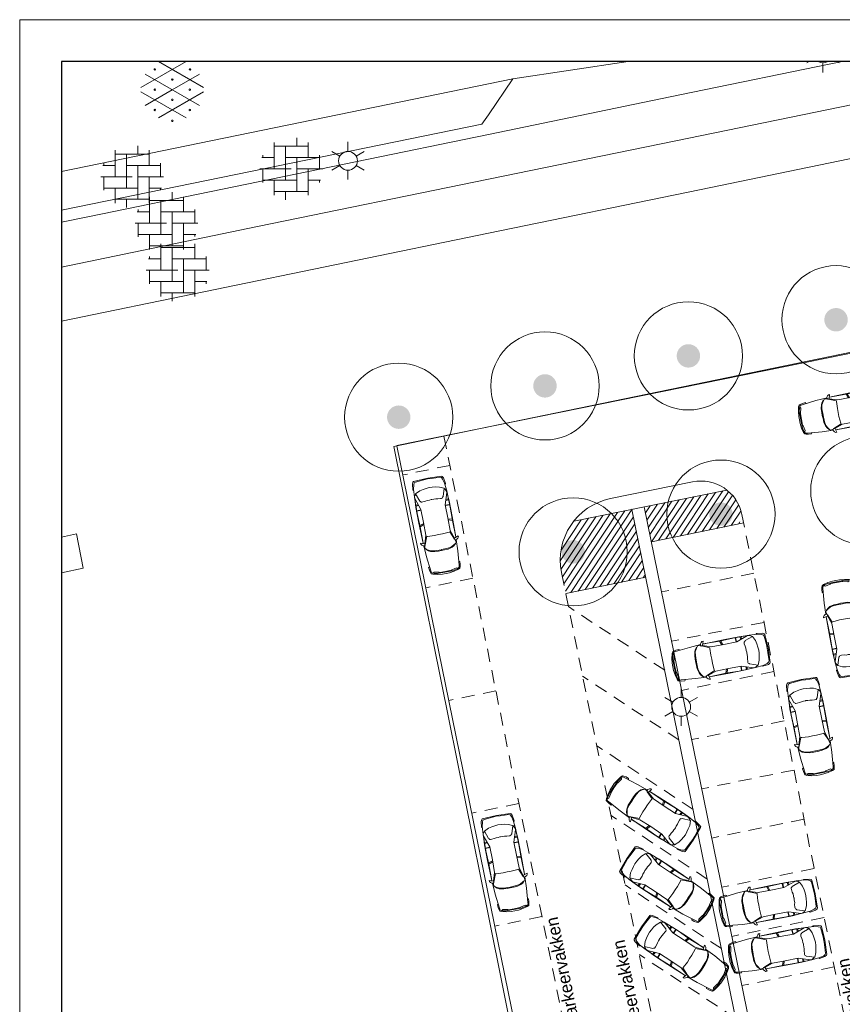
# Model space of a CAD drawing. Header units: metres. Extents: x 118578 to 118717, y 483740 to 483824.
# Tile 2 of 17: x 118578 to 118617, y 483777 to 483824. Entities that reach past the tile are written whole.
import ezdxf
from ezdxf.enums import TextEntityAlignment as Align

# ---------------------------------------------------------------- set-up
doc = ezdxf.new("R2010")
doc.units = ezdxf.units.M
doc.header["$MEASUREMENT"] = 0
doc.linetypes.add('DGN Style 2', pattern=[1.038539, 0.623123, -0.415416])
for name, color, linetype, lineweight in [('Barrier', 7, 'Continuous', 0), ('Kader', 7, 'Continuous', 0), ('Level 17', 7, 'Continuous', 0), ('Level 19', 7, 'Continuous', 0), ('Level 2', 7, 'Continuous', 0), ('Level 50', 7, 'Continuous', 0), ('Level 51', 7, 'Continuous', 0), ('Oml_ voetganger', 7, 'Continuous', 0)]:
    doc.layers.add(name, color=color, linetype=linetype, lineweight=lineweight)
doc.styles.add('Style-LOW_RES_FILLED', font='LOW_RES_FILLED.shx')

# ---------------------------------------------------------------- blocks, each defined once
blk = doc.blocks.new('A2')
at = {"layer": 'Kader', "color": 7, "linetype": 'Continuous', "lineweight": 0, "flags": 128}
blk.add_lwpolyline([(-0.297, -0.21), (0.297, -0.21), (0.297, 0.21), (-0.297, 0.21), (-0.297, -0.21)], close=True, dxfattribs=at)
at = {"layer": 'Kader', "color": 7, "linetype": 'Continuous', "lineweight": 30, "flags": 128}
blk.add_lwpolyline([(-0.287, -0.2), (0.287, -0.2), (0.287, 0.2), (-0.287, 0.2), (-0.287, -0.2)], close=True, dxfattribs=at)
blk = doc.blocks.new('BOOM')
at = {"layer": 'Oml_ voetganger', "linetype": 'Continuous', "lineweight": 0}
h = blk.add_hatch(color=7, dxfattribs=at)
edge = h.paths.add_edge_path()
edge.add_arc((0, 0), 0.56, 0, 360)
blk = doc.blocks.new('LANTPL')
at = {"layer": 'Level 50', "color": 7, "linetype": 'Continuous', "lineweight": 13}
for p, q in [((0, 0.45), (0, 0.9)), ((-0.39, 0.225), (-0.78, 0.45)), ((0.779, 0.45), (0.389, 0.225)), ((-0.39, -0.225), (-0.78, -0.45)), ((0, -0.9), (0, -0.45)), ((0.779, -0.45), (0.389, -0.225))]:
    blk.add_line(p, q, dxfattribs=at)
blk.add_circle((0, 0), 0.45, dxfattribs=at)
blk = doc.blocks.new('OVERH')
at = {"layer": 'Barrier', "color": 7, "linetype": 'Continuous', "lineweight": 0}
for p, q in [((0.272, 1.083), (0.272, 1.475)), ((-0.811, 0), (-0.811, 1.262)), ((-0.811, 1.083), (0.812, 1.083)), ((-0.27, -0.541), (-0.27, 1.083)), ((0.812, 0.541), (0.812, 1.261)), ((-1.399, 0.541), (-0.811, 0.541)), ((-1.352, 0.541), (-1.352, 0.649)), ((-0.27, 0.541), (1.354, 0.541)), ((0.271, -1.082), (0.271, 0.541)), ((1.354, 0), (1.354, 0.647)), ((-1.5, 0), (0, 0)), ((-1.352, -0.649), (-1.352, 0)), ((0.271, 0), (1.5, 0)), ((0.812, -1.261), (0.812, 0)), ((-1.352, -0.541), (0.271, -0.541)), ((-0.811, -1.262), (-0.811, -0.541)), ((0.812, -0.541), (1.399, -0.541)), ((1.354, -0.647), (1.354, -0.541)), ((-0.811, -1.082), (0.812, -1.082)), ((-0.27, -1.475), (-0.27, -1.082))]:
    blk.add_line(p, q, dxfattribs=at)
blk = doc.blocks.new('AUTO')
at = {"layer": 'Level 51', "color": 7, "linetype": 'Continuous', "lineweight": 0}
for p, q in [((-1.978, 1.385), (-2.04, 1.584)), ((-1.927, 1.383), (-1.981, 1.586)), ((-1.28, 1.371), (-1.277, 1.585)), ((-1.26, 1.584), (-1.263, 1.371)), ((-1.041, 1.435), (-1.033, 1.576)), ((-0.994, 1.449), (-0.984, 1.572)), ((-0.605, 1.557), (-0.473, 1.54)), ((-4.407, 1.179), (-4.422, 0.525)), ((-2.004, 0.213), (-2.074, 0.016)), ((-1.951, 0.213), (-2.015, 0.012)), ((-1.305, 0.196), (-1.313, -0.017)), ((-1.296, -0.017), (-1.288, 0.196)), ((-1.071, 0.122), (-1.068, -0.017)), ((-1.024, 0.106), (-1.019, -0.019)), ((-0.64, -0.019), (-0.507, -0.008))]:
    blk.add_line(p, q, dxfattribs=at)
at = {"layer": 'Level 51', "color": 7, "linetype": 'Continuous', "lineweight": 0, "flags": 128}
for points in [[(-4.486, 0.852), (-4.479, 1.03), (-4.443, 1.256), (-4.386, 1.475), (-4.344, 1.553), (-4.283, 1.57), (-4.169, 1.598), (-4.029, 1.604), (-4.013, 1.578), (-4.01, 1.551)], [(-2.969, 1.608), (-3.514, 1.593), (-4.204, 1.535), (-4.301, 1.527), (-4.363, 1.413), (-4.398, 1.256), (-4.407, 1.179), (-4.374, 1.126), (-4.383, 0.852)], [(-4.374, 1.126), (-4.355, 1.154), (-4.299, 1.391), (-4.332, 1.458)], [(-3.155, 1.547), (-3.245, 1.453), (-3.297, 1.348), (-3.35, 1.146), (-3.361, 0.981), (-3.368, 0.829)], [(-2.973, 1.557), (-3.094, 1.59), (-3.149, 1.539), (-3.19, 1.477), (-3.28, 1.329), (-3.316, 1.146), (-3.327, 0.831), (-3.329, 0.827)], [(-2.933, 1.538), (-2.554, 1.369), (-2.565, 1.335), (-2.592, 1.011), (-2.593, 0.813)], [(-2.89, 1.542), (-2.494, 1.404), (-1.883, 1.382), (-1.245, 1.371), (-0.675, 1.55), (-0.587, 1.541), (-0.535, 1.515), (-0.475, 1.462), (-0.458, 1.462), (-0.361, 1.242), (-0.33, 1.068), (-0.311, 0.911), (-0.303, 0.762)], [(-2.845, 1.615), (-1.86, 1.606), (-1.095, 1.59), (-0.688, 1.556)], [(-2.841, 1.614), (-2.046, 1.585), (-1.392, 1.588), (-0.605, 1.557), (-0.221, 1.52), (-0.021, 1.461), (0.065, 1.415), (0.092, 1.355), (0.108, 0.943), (0.114, 0.753)], [(-0.458, 1.462), (-0.843, 1.341), (-0.867, 1.308), (-0.904, 1.289), (-0.913, 1.255), (-0.913, 1.202), (-0.905, 1.08), (-0.887, 0.984), (-0.888, 0.879), (-0.882, 0.791), (-0.88, 0.775)], [(-0.282, 1.522), (-0.238, 1.557), (0.033, 1.511), (0.12, 1.467), (0.137, 1.433), (0.154, 0.738)], [(-4.486, 0.852), (-4.486, 0.675), (-4.461, 0.447), (-4.415, 0.227), (-4.374, 0.146), (-4.314, 0.127), (-4.201, 0.096), (-4.061, 0.082), (-4.045, 0.109), (-4.041, 0.134)], [(-3.003, 0.033), (-3.546, 0.071), (-4.234, 0.159), (-4.331, 0.17), (-4.387, 0.287), (-4.417, 0.445), (-4.422, 0.525), (-4.386, 0.576), (-4.383, 0.852)], [(-4.386, 0.576), (-4.369, 0.545), (-4.323, 0.307), (-4.359, 0.244)], [(-3.187, 0.102), (-3.271, 0.201), (-3.32, 0.306), (-3.364, 0.511), (-3.368, 0.677), (-3.368, 0.829)], [(-2.986, 0.09), (-3.128, 0.056), (-3.178, 0.11), (-3.219, 0.174), (-3.302, 0.325), (-3.33, 0.509), (-3.327, 0.824), (-3.329, 0.827)], [(-2.963, 0.103), (-2.579, 0.255), (-2.586, 0.29), (-2.601, 0.613), (-2.593, 0.813)], [(-2.921, 0.096), (-2.518, 0.216), (-1.908, 0.211), (-1.27, 0.196), (-0.708, -0.008), (-0.622, -0.003), (-0.568, 0.021), (-0.506, 0.071), (-0.489, 0.07), (-0.382, 0.284), (-0.34, 0.458), (-0.318, 0.615), (-0.303, 0.762)], [(-2.875, 0.02), (-2.079, 0.015), (-1.427, -0.017), (-0.64, -0.019), (-0.252, 0.001), (-0.052, 0.053), (0.038, 0.095), (0.067, 0.154), (0.1, 0.564), (0.114, 0.753)], [(-0.489, 0.07), (-0.869, 0.206), (-0.892, 0.243), (-0.926, 0.262), (-0.933, 0.297), (-0.931, 0.35), (-0.917, 0.471), (-0.896, 0.566), (-0.893, 0.672), (-0.881, 0.758), (-0.88, 0.775)], [(-0.315, 0.002), (-0.273, -0.033), (0, 0), (0.088, 0.039), (0.108, 0.075), (0.154, 0.738)], [(-2.879, 0.023), (-1.894, -0.012), (-1.131, -0.03), (-0.722, -0.014)]]:
    blk.add_lwpolyline(points, dxfattribs=at)
for points in [[(-2.814, 1.738), (-2.867, 1.738), (-2.92, 1.702), (-2.964, 1.642), (-2.974, 1.583), (-2.948, 1.537), (-2.896, 1.537), (-2.876, 1.554), (-2.814, 1.738)], [(-2.853, -0.104), (-2.906, -0.101), (-2.959, -0.063), (-2.999, -0.002), (-3.007, 0.06), (-2.977, 0.103), (-2.925, 0.101), (-2.908, 0.082), (-2.853, -0.104)]]:
    blk.add_lwpolyline(points, close=True, dxfattribs=at)

msp = doc.modelspace()

# ---------------------------------------------------------------- linework, layer by layer
at = {"layer": 'Barrier', "color": 7, "linetype": 'Continuous', "lineweight": 0}
for p, q in [((118583.405, 483821.103), (118585.558, 483822.346)), ((118584.245, 483822.346), (118586.398, 483821.103)), ((118583.602, 483821.749), (118586.2, 483820.249)), ((118584.901, 483820.999), (118586.2, 483821.749)), ((118583.405, 483820.896), (118585.56, 483819.652)), ((118583.602, 483820.249), (118584.901, 483820.999)), ((118584.243, 483819.652), (118586.398, 483820.896))]:
    msp.add_line(p, q, dxfattribs=at)
for centre in [(118584.063, 483821.967), (118585.747, 483821.967), (118584.901, 483821.483), (118584.063, 483820.999), (118585.739, 483820.999), (118584.901, 483820.516), (118584.063, 483820.032), (118585.739, 483820.032), (118584.901, 483819.513)]:
    msp.add_circle(centre, 0.035, dxfattribs=at)
at = {"layer": 'Kader', "color": 1, "linetype": 'Continuous', "lineweight": 13}
for p, q in [((118629.922, 483810.974), (118595.626, 483803.99)), ((118595.627, 483803.983), (118605.925, 483753.412)), ((118609.755, 483802.259), (118605.836, 483801.461)), ((118611.398, 483801.865), (118604.075, 483800.374)), ((118607.448, 483801.061), (118615.653, 483760.767)), ((118606.86, 483800.941), (118615.218, 483759.897)), ((118612.197, 483800.293), (118607.787, 483799.395)), ((118607.519, 483797.703), (118603.698, 483796.924))]:
    msp.add_line(p, q, dxfattribs=at)
at = {"layer": 'Kader', "color": 1, "linetype": 'DGN Style 2', "lineweight": 13}
for p, q in [((118597.879, 483804.449), (118608.179, 483753.871)), ((118598.165, 483803.048), (118595.911, 483802.589)), ((118612.114, 483800.698), (118620.063, 483761.665)), ((118603.495, 483797.922), (118610.798, 483762.058)), ((118612.685, 483797.895), (118608.275, 483796.997)), ((118599.262, 483797.659), (118597.008, 483797.2)), ((118608.425, 483793.253), (118603.826, 483796.296)), ((118613.164, 483795.543), (118608.754, 483794.645)), ((118613.643, 483793.192), (118609.233, 483792.294)), ((118609.103, 483789.927), (118604.503, 483792.971)), ((118600.36, 483792.269), (118598.106, 483791.81)), ((118614.122, 483790.84), (118609.712, 483789.942)), ((118609.78, 483786.601), (118605.18, 483789.645)), ((118614.601, 483788.488), (118610.191, 483787.59)), ((118601.457, 483786.88), (118599.203, 483786.421)), ((118610.457, 483783.276), (118605.858, 483786.319)), ((118615.079, 483786.136), (118610.67, 483785.238)), ((118615.558, 483783.785), (118611.149, 483782.887)), ((118611.135, 483779.95), (118606.535, 483782.993)), ((118602.555, 483781.491), (118600.301, 483781.032)), ((118616.037, 483781.433), (118611.628, 483780.535)), ((118611.812, 483776.624), (118607.212, 483779.667)), ((118616.516, 483779.081), (118612.107, 483778.183))]:
    msp.add_line(p, q, dxfattribs=at)
at = {"layer": 'Kader', "color": 96, "linetype": 'Continuous', "lineweight": 0}
for p, q in [((118608.134, 483799.465), (118609.46, 483801.47)), ((118608.48, 483799.536), (118609.807, 483801.541)), ((118608.826, 483799.606), (118610.153, 483801.611)), ((118609.173, 483799.677), (118610.499, 483801.682)), ((118609.519, 483799.747), (118610.846, 483801.753)), ((118609.866, 483799.818), (118611.192, 483801.823)), ((118610.212, 483799.889), (118611.468, 483801.787)), ((118610.559, 483799.959), (118611.641, 483801.595)), ((118607.505, 483800.78), (118607.728, 483801.118)), ((118607.575, 483800.434), (118608.074, 483801.188)), ((118607.646, 483800.088), (118608.421, 483801.259)), ((118607.717, 483799.741), (118608.767, 483801.329)), ((118607.787, 483799.395), (118609.114, 483801.4)), ((118610.905, 483800.03), (118611.814, 483801.403)), ((118611.252, 483800.1), (118611.945, 483801.148)), ((118603.464, 483798.073), (118605.128, 483800.588)), ((118603.534, 483797.727), (118605.474, 483800.659)), ((118603.605, 483797.38), (118605.821, 483800.729)), ((118603.676, 483797.034), (118606.167, 483800.8)), ((118603.935, 483796.973), (118606.514, 483800.87)), ((118604.281, 483797.043), (118606.86, 483800.941)), ((118604.628, 483797.114), (118606.93, 483800.594)), ((118611.598, 483800.171), (118612.053, 483800.859)), ((118603.435, 483798.482), (118604.781, 483800.518)), ((118603.471, 483798.991), (118604.435, 483800.447)), ((118604.974, 483797.184), (118607.001, 483800.248)), ((118611.944, 483800.241), (118612.011, 483800.342)), ((118605.321, 483797.255), (118607.072, 483799.901)), ((118605.667, 483797.326), (118607.142, 483799.555)), ((118606.013, 483797.396), (118607.213, 483799.209)), ((118606.36, 483797.467), (118607.283, 483798.862)), ((118606.706, 483797.537), (118607.354, 483798.516)), ((118607.053, 483797.608), (118607.424, 483798.169)), ((118607.399, 483797.678), (118607.495, 483797.823))]:
    msp.add_line(p, q, dxfattribs=at)
for centre in [(118616.607, 483810.007), (118609.555, 483808.279), (118602.704, 483806.845), (118595.718, 483805.35), (118617.982, 483801.842), (118611.108, 483800.718), (118604.049, 483798.914)]:
    msp.add_circle(centre, 2.585, dxfattribs=at)
at = {"layer": 'Kader', "color": 1, "linetype": 'Continuous', "lineweight": 13, "extrusion": (0, 0, -1)}
msp.add_arc((-118610.154, 483800.299), 2, 78.4896, 168.4896, dxfattribs=at)
at = {"layer": 'Kader', "color": 1, "linetype": 'Continuous', "lineweight": 13}
msp.add_arc((118606.434, 483798.521), 3, 101.5104, 191.5104, dxfattribs=at)
at = {"layer": 'Kader', "color": 96, "linetype": 'Continuous', "lineweight": 0}
for p in [(118606.86, 483800.941), (118607.787, 483799.395)]:
    msp.add_point(p, dxfattribs=at)
at = {"layer": 'Level 17', "color": 7, "linetype": 'Continuous', "lineweight": 0}
for p, q in [((118599.999, 483821.284), (118579.612, 483817.085)), ((118599.999, 483819.807), (118601.171, 483821.525)), ((118601.171, 483821.525), (118599.999, 483821.284)), ((118599.999, 483814.141), (118579.612, 483809.936))]:
    msp.add_line(p, q, dxfattribs=at)
at = {"layer": 'Level 17', "color": 7, "linetype": 'Continuous', "lineweight": 0, "flags": 128}
for points in [[(118599.999, 483818.863), (118609.146, 483820.748), (118616.904, 483822.346)], [(118632.098, 483820.787), (118631.745, 483820.985), (118631.385, 483821.17), (118631.019, 483821.342), (118630.646, 483821.501), (118630.268, 483821.646), (118629.885, 483821.776), (118629.498, 483821.893), (118629.106, 483821.996), (118628.711, 483822.084), (118628.313, 483822.158), (118627.913, 483822.217), (118627.511, 483822.261), (118627.107, 483822.291), (118609.57, 483818.69), (118599.999, 483816.725)], [(118601.171, 483821.525), (118606.679, 483822.346)], [(118599.999, 483814.141), (118610.08, 483816.22), (118629.107, 483820.143)], [(118579.612, 483815.242), (118599.693, 483819.359), (118599.999, 483819.807)], [(118579.612, 483814.662), (118580.943, 483814.937), (118599.999, 483818.863)], [(118599.999, 483816.725), (118588.976, 483814.462), (118579.612, 483812.52)]]:
    msp.add_lwpolyline(points, dxfattribs=at)
at = {"layer": 'Level 19', "color": 7, "linetype": 'Continuous', "lineweight": 0}
msp.add_line((118599.999, 483804.886), (118631.238, 483811.334), dxfattribs=at)
at = {"layer": 'Level 19', "color": 7, "linetype": 'Continuous', "lineweight": 0, "flags": 128}
for points in [[(118599.999, 483781.527), (118595.489, 483803.955), (118599.999, 483804.886)], [(118636.513, 483759.115), (118634.766, 483759.285), (118605.694, 483753.205), (118599.999, 483781.527)]]:
    msp.add_lwpolyline(points, dxfattribs=at)
at = {"layer": 'Level 2', "color": 7, "linetype": 'Continuous', "lineweight": 13, "flags": 128}
msp.add_lwpolyline([(118579.612, 483799.619), (118580.329, 483799.768), (118580.649, 483798.129), (118579.612, 483797.914)], dxfattribs=at)
at = {"layer": 'Level 50', "color": 7, "linetype": 'Continuous', "lineweight": 13}
for p, q in [((118615.322, 483822.346), (118615.204, 483822.278)), ((118615.984, 483821.828), (118615.984, 483822.278)), ((118616.763, 483822.278), (118616.645, 483822.346))]:
    msp.add_line(p, q, dxfattribs=at)
msp.add_arc((118615.984, 483822.728), 0.45, 238.0176, 301.9824, dxfattribs=at)

# ---------------------------------------------------------------- block references
at = {"layer": 'Barrier', "color": 7, "linetype": 'Continuous', "lineweight": 0}
for p in [(118590.585, 483817.218), (118582.983, 483816.843), (118584.62, 483814.624), (118585.159, 483812.374)]:
    msp.add_blockref('OVERH', p, dxfattribs=at)
at = {"layer": 'Kader', "color": 7, "linetype": 'Continuous', "lineweight": 0, "xscale": 200, "yscale": 200, "zscale": 200}
msp.add_blockref('A2', (118637.012, 483782.346), dxfattribs=at)
at = {"layer": 'Level 50', "color": 7, "linetype": 'Continuous', "lineweight": 13}
for p in [(118593.294, 483817.602), (118609.206, 483791.506)]:
    msp.add_blockref('LANTPL', p, dxfattribs=at)
at = {"layer": 'Level 51', "color": 7, "linetype": 'Continuous', "lineweight": 0, "extrusion": (0, 0, -1)}
for p, xscale, yscale, zscale, rotation in [((-118619.13, 483806.817), 0.9999992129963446, 0.9999992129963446, 0.9999992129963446, 170.2271733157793), ((-118618.206, 483793.276), 0.9999992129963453, 0.9999992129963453, 0.9999992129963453, 260.2271733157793), ((-118613.084, 483795.021), 0.9999992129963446, 0.9999992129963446, 0.9999992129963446, 170.2271733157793), ((-118614.242, 483792.537), 0.9999992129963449, 0.9999992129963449, 0.9999992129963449, 80.22717331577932), ((-118615.338, 483783.277), 0.9999992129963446, 0.9999992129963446, 0.9999992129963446, 170.2271733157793), ((-118615.79, 483781.058), 0.9999992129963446, 0.9999992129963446, 0.9999992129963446, 170.2271733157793)]:
    msp.add_blockref('AUTO', p, dxfattribs=dict(at, xscale=xscale, yscale=yscale, zscale=zscale, rotation=rotation))
at = {"layer": 'Level 51', "color": 7, "linetype": 'Continuous', "lineweight": 0}
for p, xscale, yscale, zscale, rotation in [((118597.856, 483802.445), 0.9999992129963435, 0.9999992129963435, 0.9999992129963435, 102.2709703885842), ((118609.264, 483784.591), 0.9999992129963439, 0.9999992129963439, 0.9999992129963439, 328.0225084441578), ((118601.139, 483786.323), 0.9999992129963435, 0.9999992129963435, 0.9999992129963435, 102.2709703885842), ((118607.147, 483784.818), 0.9999992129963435, 0.9999992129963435, 0.9999992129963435, 148.0225084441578), ((118607.843, 483781.54), 0.9999992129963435, 0.9999992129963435, 0.9999992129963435, 148.0225084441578)]:
    msp.add_blockref('AUTO', p, dxfattribs=dict(at, xscale=xscale, yscale=yscale, zscale=zscale, rotation=rotation))
at = {"layer": 'Oml_ voetganger', "color": 7, "linetype": 'Continuous', "lineweight": 0}
for p in [(118616.607, 483810.007), (118609.555, 483808.279), (118602.704, 483806.845), (118595.718, 483805.35), (118611.108, 483800.718), (118604.049, 483798.914)]:
    msp.add_blockref('BOOM', p, dxfattribs=at)

# ---------------------------------------------------------------- texts
at = {"layer": 'Kader', "color": 7, "linetype": 'Continuous', "lineweight": 0, "style": 'Style-LOW_RES_FILLED'}
for p in [(118603.771, 483776.232), (118606.959, 483775.138), (118617.684, 483774.255)]:
    msp.add_text('parkeervakken', height=0.6, rotation=101.5583, dxfattribs=at).set_placement(p, align=Align.TOP_LEFT)

doc.saveas('drawing.dxf')
